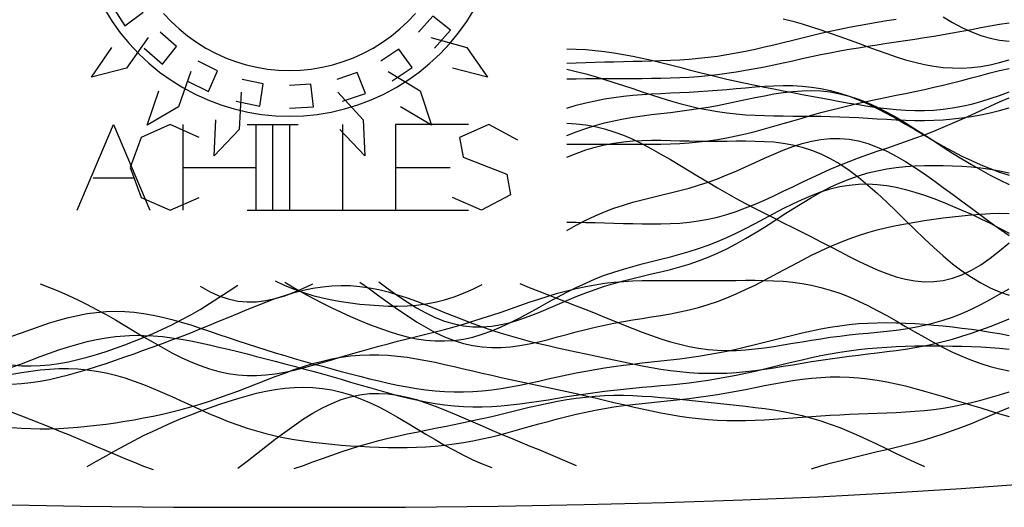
# Model space of a CAD drawing. Extents: x -15.9 to 15.9, y -4.2 to 4.2.
# Tile 7 of 13: x -2.1 to 5.7, y -4.2 to -0.3. Entities that reach past the tile are written whole.
import ezdxf

# ---------------------------------------------------------------- set-up
doc = ezdxf.new("R2010")
doc.units = 0

msp = doc.modelspace()

# ---------------------------------------------------------------- linework, layer by layer
at = {"layer": 'CNC'}
for points in [[(-1.41162, -0.215), (-1.30604, -0.37527), (-1.16182, -0.26757), (-1.25574, -0.125)], [(-1.46618, -0.2465), (-1.40768, -0.34058), (-1.34315, -0.43063), (-1.27286, -0.51627), (-1.19713, -0.59713), (-1.11627, -0.67286), (-1.03063, -0.74315), (-0.94058, -0.80768), (-0.8465, -0.86618), (-0.74879, -0.91841), (-0.64788, -0.96413), (-0.5442, -1.00315), (-0.43818, -1.03531), (-0.33029, -1.06047), (-0.22098, -1.07852), (-0.11073, -1.08938), (0, -1.093), (0.11073, -1.08938), (0.22098, -1.07852), (0.33029, -1.06047), (0.43818, -1.03531), (0.5442, -1.00315), (0.64788, -0.96413), (0.74879, -0.91841), (0.8465, -0.86618), (0.94058, -0.80768), (1.03063, -0.74315), (1.11627, -0.67286), (1.19713, -0.59713), (1.27286, -0.51627), (1.34315, -0.43063), (1.40768, -0.34058), (1.46618, -0.2465)], [(-0.99995, -0.27693), (-0.94045, -0.34045), (-0.87693, -0.39995), (-0.80965, -0.45516), (-0.73891, -0.50585), (-0.665, -0.55181), (-0.58824, -0.59284), (-0.50897, -0.62876), (-0.42751, -0.65942), (-0.34423, -0.68468), (-0.25947, -0.70444), (-0.1736, -0.71862), (-0.08699, -0.72715), (0, -0.73), (0.08699, -0.72715), (0.1736, -0.71862), (0.25947, -0.70444), (0.34423, -0.68468), (0.42751, -0.65942), (0.50897, -0.62876), (0.58824, -0.59284), (0.665, -0.55181), (0.73891, -0.50585), (0.80965, -0.45516), (0.87693, -0.39995), (0.94045, -0.34045), (0.99995, -0.27693)], [(1.15258, -0.55258), (1.28007, -0.40912), (1.13871, -0.29769), (1.0253, -0.4253)], [(5.19177, -0.30503), (5.26647, -0.35017), (5.34117, -0.3899), (5.41587, -0.42379), (5.49057, -0.45158), (5.56527, -0.47316), (5.63998, -0.48862), (5.71468, -0.49816)], [(2.2037, -0.67132), (2.2784, -0.66887), (2.3531, -0.66636), (2.4278, -0.66399), (2.50251, -0.66187), (2.57721, -0.66004), (2.65191, -0.65847), (2.72661, -0.65705), (2.80131, -0.6556), (2.87601, -0.65391), (2.95072, -0.65174), (3.02542, -0.64883), (3.10012, -0.64491), (3.17482, -0.63976), (3.24952, -0.63319), (3.32422, -0.62503), (3.39893, -0.61522), (3.47363, -0.60374), (3.54833, -0.59063), (3.62303, -0.57602), (3.69773, -0.5601), (3.77243, -0.54309), (3.84714, -0.52527), (3.92184, -0.50693), (3.99654, -0.48837), (4.07124, -0.46988), (4.14594, -0.45172), (4.22064, -0.43413), (4.29535, -0.41727), (4.37005, -0.40124), (4.44475, -0.38611), (4.51945, -0.37185), (4.59415, -0.35839), (4.66885, -0.34561), (4.74356, -0.33333), (4.81826, -0.32137)], [(2.2037, -0.79635), (2.2784, -0.79566), (2.3531, -0.79487), (2.4278, -0.79413), (2.50251, -0.79355), (2.57721, -0.79317), (2.65191, -0.79294), (2.72661, -0.79277), (2.80131, -0.79251), (2.87601, -0.79197), (2.95072, -0.79094), (3.02542, -0.78917), (3.10012, -0.78644), (3.17482, -0.78255), (3.24952, -0.77732), (3.32422, -0.77064), (3.39893, -0.76241), (3.47363, -0.75265), (3.54833, -0.7414), (3.62303, -0.72877), (3.69773, -0.71492), (3.77243, -0.70008), (3.84714, -0.68449), (3.92184, -0.6684), (3.99654, -0.6521), (4.07124, -0.63583), (4.14594, -0.61984), (4.22064, -0.60431), (4.29535, -0.58939), (4.37005, -0.57518), (4.44475, -0.56171), (4.51945, -0.54895), (4.59415, -0.53683), (4.66885, -0.52522), (4.74356, -0.51397), (4.81826, -0.50288), (4.89296, -0.49179), (4.96766, -0.48049), (5.04236, -0.46886), (5.11706, -0.45677), (5.19177, -0.44417), (5.26647, -0.43106), (5.34117, -0.41752), (5.41587, -0.4037), (5.49057, -0.3898), (5.56527, -0.37612), (5.63998, -0.36299), (5.71468, -0.35077)], [(3.92184, -0.31905), (3.99654, -0.33931), (4.07124, -0.36072), (4.14594, -0.38339), (4.22064, -0.40737), (4.29535, -0.43261), (4.37005, -0.45898), (4.44475, -0.48623), (4.51945, -0.51403), (4.59415, -0.54197), (4.66885, -0.56956), (4.74356, -0.59623), (4.81826, -0.62141), (4.89296, -0.64451), (4.96766, -0.66493), (5.04236, -0.68213), (5.11706, -0.69564), (5.19177, -0.70504), (5.26647, -0.71005), (5.34117, -0.71048), (5.41587, -0.70626), (5.49057, -0.69746), (5.56527, -0.68424), (5.63998, -0.66691), (5.71468, -0.64583)], [(-1.12265, -0.46872), (-1.29467, -0.71123), (-1.5732, -0.78416), (-1.40937, -0.54739)], [(-1.15258, -0.55258), (-1.00912, -0.68007), (-0.89769, -0.53871), (-1.0253, -0.4253)], [(1.12265, -0.46872), (1.40937, -0.54739), (1.5732, -0.78416), (1.29467, -0.71123)], [(0.815, -0.81162), (0.97527, -0.70604), (0.86757, -0.56182), (0.725, -0.65574)], [(2.2037, -0.55682), (2.2784, -0.55962), (2.3531, -0.56422), (2.4278, -0.57075), (2.50251, -0.57926), (2.57721, -0.58976), (2.65191, -0.60215), (2.72661, -0.61629), (2.80131, -0.63197), (2.87601, -0.64894), (2.95072, -0.66692), (3.02542, -0.68561), (3.10012, -0.70472), (3.17482, -0.72396), (3.24952, -0.74308), (3.32422, -0.76187), (3.39893, -0.78015), (3.47363, -0.79783), (3.54833, -0.81485), (3.62303, -0.8312), (3.69773, -0.84692), (3.77243, -0.8621), (3.84714, -0.87684), (3.92184, -0.89126), (3.99654, -0.90546), (4.07124, -0.91954), (4.14594, -0.93356), (4.22064, -0.94753), (4.29535, -0.96142), (4.37005, -0.97512), (4.44475, -0.98847), (4.51945, -1.00125), (4.59415, -1.01318), (4.66885, -1.02395), (4.74356, -1.03321), (4.81826, -1.04058), (4.89296, -1.04571), (4.96766, -1.04825), (5.04236, -1.0479), (5.11706, -1.04442), (5.19177, -1.03762), (5.26647, -1.02742), (5.34117, -1.0138), (5.41587, -0.99687), (5.49057, -0.97681), (5.56527, -0.95388), (5.63998, -0.92846), (5.71468, -0.90096)], [(-0.815, -0.81162), (-0.64343, -0.89763), (-0.57238, -0.73225), (-0.725, -0.65574)], [(-0.78358, -0.73735), (-0.88188, -1.01795), (-1.12941, -1.16502), (-1.0374, -0.89219)], [(0.42188, -0.97446), (0.60401, -0.91396), (0.53731, -0.74677), (0.37529, -0.80059)], [(0.78358, -0.73735), (1.0374, -0.89219), (1.12941, -1.16502), (0.88188, -1.01795)], [(2.2037, -1.31516), (2.2784, -1.315), (2.3531, -1.31466), (2.4278, -1.31438), (2.50251, -1.31428), (2.57721, -1.3144), (2.65191, -1.31471), (2.72661, -1.31506), (2.80131, -1.31526), (2.87601, -1.31504), (2.95072, -1.31411), (3.02542, -1.31215), (3.10012, -1.30886), (3.17482, -1.30396), (3.24952, -1.29721), (3.32422, -1.28845), (3.39893, -1.27759), (3.47363, -1.2646), (3.54833, -1.24957), (3.62303, -1.23266), (3.69773, -1.21408), (3.77243, -1.19413), (3.84714, -1.17314), (3.92184, -1.15148), (3.99654, -1.12951), (4.07124, -1.10758), (4.14594, -1.086), (4.22064, -1.06505), (4.29535, -1.04491), (4.37005, -1.0257), (4.44475, -1.00748), (4.51945, -0.99019), (4.59415, -0.97373), (4.66885, -0.95793), (4.74356, -0.94255), (4.81826, -0.92736), (4.89296, -0.91208), (4.96766, -0.89647), (5.04236, -0.88032), (5.11706, -0.86348), (5.19177, -0.84586), (5.26647, -0.82748), (5.34117, -0.80842), (5.41587, -0.7889), (5.49057, -0.76921), (5.56527, -0.74973), (5.63998, -0.73093), (5.71468, -0.71331)], [(2.2037, -0.71916), (2.2784, -0.73753), (2.3531, -0.75741), (2.4278, -0.7787), (2.50251, -0.80125), (2.57721, -0.82486), (2.65191, -0.84924), (2.72661, -0.87406), (2.80131, -0.89895), (2.87601, -0.92352), (2.95072, -0.94735), (3.02542, -0.97006), (3.10012, -0.99129), (3.17482, -1.01073), (3.24952, -1.02812), (3.32422, -1.0433), (3.39893, -1.05617), (3.47363, -1.06673), (3.54833, -1.07507), (3.62303, -1.08136), (3.69773, -1.08583), (3.77243, -1.08879), (3.84714, -1.09057), (3.92184, -1.09154), (3.99654, -1.09205), (4.07124, -1.09245), (4.14594, -1.09303), (4.22064, -1.09406), (4.29535, -1.09569), (4.37005, -1.09803), (4.44475, -1.10107), (4.51945, -1.10474), (4.59415, -1.10887), (4.66885, -1.11322), (4.74356, -1.11749), (4.81826, -1.12134), (4.89296, -1.12438), (4.96766, -1.12623), (5.04236, -1.12654), (5.11706, -1.12497), (5.19177, -1.12123), (5.26647, -1.11513), (5.34117, -1.10652), (5.41587, -1.09535), (5.49057, -1.08167), (5.56527, -1.06561), (5.63998, -1.04735), (5.71468, -1.02717)], [(-0.42188, -0.97446), (-0.23389, -1.01313), (-0.20806, -0.83499), (-0.37529, -0.80059)], [(0, -1.03), (0.19159, -1.0187), (0.17043, -0.83995), (0, -0.85)], [(2.2037, -1.02861), (2.2784, -1.00674), (2.3531, -0.98729), (2.4278, -0.97039), (2.50251, -0.95605), (2.57721, -0.94419), (2.65191, -0.93459), (2.72661, -0.92699), (2.80131, -0.92102), (2.87601, -0.91628), (2.95072, -0.91236), (3.02542, -0.90883), (3.10012, -0.90533), (3.17482, -0.90153), (3.24952, -0.89719), (3.32422, -0.89219), (3.39893, -0.8865), (3.47363, -0.88023), (3.54833, -0.87359), (3.62303, -0.86693), (3.69773, -0.86068), (3.77243, -0.85533), (3.84714, -0.85146), (3.92184, -0.84964), (3.99654, -0.85045), (4.07124, -0.85442), (4.14594, -0.86202), (4.22064, -0.87362), (4.29535, -0.88949), (4.37005, -0.90974), (4.44475, -0.93436), (4.51945, -0.96318), (4.59415, -0.99591), (4.66885, -1.03211), (4.74356, -1.07125), (4.81826, -1.11271), (4.89296, -1.15578), (4.96766, -1.19977), (5.04236, -1.24395), (5.11706, -1.28763), (5.19177, -1.33017), (5.26647, -1.37101), (5.34117, -1.40968), (5.41587, -1.44583), (5.49057, -1.47919), (5.56527, -1.50961), (5.63998, -1.53705), (5.71468, -1.56155)], [(-0.38348, -0.90181), (-0.40041, -1.19865), (-0.59766, -1.4084), (-0.58462, -1.12077)], [(0.38348, -0.90181), (0.58462, -1.12077), (0.59766, -1.4084), (0.40041, -1.19865)], [(2.2037, -1.24625), (2.2784, -1.21718), (2.3531, -1.1909), (2.4278, -1.16754), (2.50251, -1.14713), (2.57721, -1.12954), (2.65191, -1.11453), (2.72661, -1.10172), (2.80131, -1.09068), (2.87601, -1.0809), (2.95072, -1.07184), (3.02542, -1.06297), (3.10012, -1.0538), (3.17482, -1.04392), (3.24952, -1.03303), (3.32422, -1.02092), (3.39893, -1.00756), (3.47363, -0.99305), (3.54833, -0.97764), (3.62303, -0.96174), (3.69773, -0.94587), (3.77243, -0.93064), (3.84714, -0.91676), (3.92184, -0.90496), (3.99654, -0.89597), (4.07124, -0.8905), (4.14594, -0.88917), (4.22064, -0.89251), (4.29535, -0.90091), (4.37005, -0.91461), (4.44475, -0.93371), (4.51945, -0.95812), (4.59415, -0.98759), (4.66885, -1.02173), (4.74356, -1.06), (4.81826, -1.10179), (4.89296, -1.14638), (4.96766, -1.19302), (5.04236, -1.24097), (5.11706, -1.28947), (5.19177, -1.33787), (5.26647, -1.38556), (5.34117, -1.43203), (5.41587, -1.47689), (5.49057, -1.51987), (5.56527, -1.56081), (5.63998, -1.59963), (5.71468, -1.63635)], [(2.2037, -1.93434), (2.2784, -1.93603), (2.3531, -1.93737), (2.4278, -1.93871), (2.50251, -1.94029), (2.57721, -1.94217), (2.65191, -1.94426), (2.72661, -1.94634), (2.80131, -1.94808), (2.87601, -1.94905), (2.95072, -1.94874), (3.02542, -1.94665), (3.10012, -1.94227), (3.17482, -1.93514), (3.24952, -1.92488), (3.32422, -1.91122), (3.39893, -1.894), (3.47363, -1.87322), (3.54833, -1.84899), (3.62303, -1.82159), (3.69773, -1.7914), (3.77243, -1.7589), (3.84714, -1.72466), (3.92184, -1.68927), (3.99654, -1.65334), (4.07124, -1.61746), (4.14594, -1.58213), (4.22064, -1.5478), (4.29535, -1.51477), (4.37005, -1.48326), (4.44475, -1.4533), (4.51945, -1.42483), (4.59415, -1.39765), (4.66885, -1.37144), (4.74356, -1.34583), (4.81826, -1.32038), (4.89296, -1.29463), (4.96766, -1.26818), (5.04236, -1.24066), (5.11706, -1.21179), (5.19177, -1.18144), (5.26647, -1.14962), (5.34117, -1.11648), (5.41587, -1.08236), (5.49057, -1.04776), (5.56527, -1.01332), (5.63998, -0.97982), (5.71468, -0.94812)], [(-1.6864, -1.84), (-1.3974, -1.16), (-1.1084, -1.84)], [(-0.7157, -1.262), (-0.9469, -1.16), (-1.1781, -1.262), (-1.2648, -1.5), (-1.1781, -1.738), (-0.9469, -1.84), (-0.7157, -1.738)], [(-0.8432, -1.84), (-0.8432, -1.16)], [(-0.3349, -1.16), (0.0697, -1.16)], [(-0.2652, -1.84), (-0.2652, -1.16)], [(-0.1326, -1.84), (-0.1326, -1.16)], [(0, -1.16), (0, -1.84), (0.578, -1.84)], [(0.4216, -1.16), (0.4216, -1.84), (0.9996, -1.84)], [(1.4212, -1.16), (0.8432, -1.16), (0.8432, -1.84), (1.4212, -1.84)], [(1.8139, -1.2824), (1.5827, -1.16), (1.3515, -1.262), (1.3804, -1.4184), (1.7272, -1.5544), (1.7561, -1.7176), (1.5249, -1.84), (1.2937, -1.738)], [(2.2037, -1.14897), (2.2784, -1.15306), (2.3531, -1.16158), (2.4278, -1.17488), (2.50251, -1.19309), (2.57721, -1.2162), (2.65191, -1.24403), (2.72661, -1.2762), (2.80131, -1.31225), (2.87601, -1.35157), (2.95072, -1.39349), (3.02542, -1.4373), (3.10012, -1.48229), (3.17482, -1.5278), (3.24952, -1.57324), (3.32422, -1.61811), (3.39893, -1.66204), (3.47363, -1.70481), (3.54833, -1.7463), (3.62303, -1.78655), (3.69773, -1.8257), (3.77243, -1.86397), (3.84714, -1.90166), (3.92184, -1.93906), (3.99654, -1.97647), (4.07124, -2.01413), (4.14594, -2.05218), (4.22064, -2.09066), (4.29535, -2.12945), (4.37005, -2.1683), (4.44475, -2.20676), (4.51945, -2.24426), (4.59415, -2.28006), (4.66885, -2.31334), (4.74356, -2.34315), (4.81826, -2.36853), (4.89296, -2.38852), (4.96766, -2.40219), (5.04236, -2.40872), (5.11706, -2.40742), (5.19177, -2.39778), (5.26647, -2.37949), (5.34117, -2.35246), (5.41587, -2.31686), (5.49057, -2.27308), (5.56527, -2.22174), (5.63998, -2.16366), (5.71468, -2.09983)], [(2.2037, -2.00116), (2.2784, -1.95838), (2.3531, -1.91908), (2.4278, -1.88352), (2.50251, -1.85175), (2.57721, -1.82362), (2.65191, -1.7988), (2.72661, -1.77677), (2.80131, -1.75691), (2.87601, -1.73847), (2.95072, -1.72068), (3.02542, -1.70275), (3.10012, -1.68396), (3.17482, -1.66365), (3.24952, -1.64135), (3.32422, -1.61671), (3.39893, -1.58962), (3.47363, -1.56015), (3.54833, -1.5286), (3.62303, -1.49547), (3.69773, -1.46146), (3.77243, -1.42738), (3.84714, -1.39421), (3.92184, -1.36296), (3.99654, -1.33467), (4.07124, -1.31036), (4.14594, -1.29095), (4.22064, -1.27727), (4.29535, -1.26995), (4.37005, -1.26947), (4.44475, -1.27609), (4.51945, -1.28985), (4.59415, -1.31058), (4.66885, -1.33794), (4.74356, -1.37139), (4.81826, -1.41027), (4.89296, -1.45382), (4.96766, -1.50122), (5.04236, -1.55166), (5.11706, -1.60431), (5.19177, -1.65846), (5.26647, -1.71348), (5.34117, -1.76883), (5.41587, -1.82415), (5.49057, -1.8792), (5.56527, -1.93386), (5.63998, -1.98814), (5.71468, -2.04214)], [(2.2037, -1.41895), (2.2784, -1.38822), (2.3531, -1.36153), (2.4278, -1.33907), (2.50251, -1.32089), (2.57721, -1.30687), (2.65191, -1.29671), (2.72661, -1.29), (2.80131, -1.28619), (2.87601, -1.28469), (2.95072, -1.28484), (3.02542, -1.28602), (3.10012, -1.28765), (3.17482, -1.28923), (3.24952, -1.29042), (3.32422, -1.291), (3.39893, -1.29095), (3.47363, -1.29043), (3.54833, -1.28979), (3.62303, -1.28953), (3.69773, -1.29032), (3.77243, -1.29291), (3.84714, -1.29815), (3.92184, -1.3069), (3.99654, -1.32), (4.07124, -1.33823), (4.14594, -1.36222), (4.22064, -1.39247), (4.29535, -1.42926), (4.37005, -1.47267), (4.44475, -1.52254), (4.51945, -1.57847), (4.59415, -1.63985), (4.66885, -1.70586), (4.74356, -1.77549), (4.81826, -1.84763), (4.89296, -1.92105), (4.96766, -1.99451), (5.04236, -2.06675), (5.11706, -2.13661), (5.19177, -2.20298), (5.26647, -2.26494), (5.34117, -2.32172), (5.41587, -2.37273), (5.49057, -2.41759), (5.56527, -2.4561), (5.63998, -2.48825), (5.71468, -2.5142)], [(0.70967, -2.40839), (0.78437, -2.46439), (0.85907, -2.51803), (0.93377, -2.56846), (1.00847, -2.61478), (1.08317, -2.65615), (1.15788, -2.6918), (1.23258, -2.72108), (1.30728, -2.74349), (1.38198, -2.75872), (1.45668, -2.76668), (1.53138, -2.76745), (1.60609, -2.76138), (1.68079, -2.74897), (1.75549, -2.73094), (1.83019, -2.70813), (1.90489, -2.6815), (1.97959, -2.65206), (2.0543, -2.62086), (2.129, -2.58888), (2.2037, -2.55703), (2.2784, -2.52611), (2.3531, -2.49673), (2.4278, -2.46934), (2.50251, -2.44416), (2.57721, -2.42122), (2.65191, -2.40036), (2.72661, -2.3812), (2.80131, -2.36323), (2.87601, -2.34583), (2.95072, -2.32827), (3.02542, -2.30982), (3.10012, -2.28976), (3.17482, -2.26742), (3.24952, -2.24225), (3.32422, -2.21382), (3.39893, -2.1819), (3.47363, -2.14641), (3.54833, -2.10749), (3.62303, -2.06544), (3.69773, -2.02075), (3.77243, -1.97405), (3.84714, -1.92609), (3.92184, -1.87768), (3.99654, -1.82969), (4.07124, -1.78297), (4.14594, -1.7383), (4.22064, -1.69642), (4.29535, -1.6579), (4.37005, -1.6232), (4.44475, -1.59261), (4.51945, -1.56626), (4.59415, -1.54414), (4.66885, -1.52608), (4.74356, -1.5118), (4.81826, -1.50095), (4.89296, -1.49312), (4.96766, -1.48789), (5.04236, -1.48487), (5.11706, -1.48374), (5.19177, -1.48427), (5.26647, -1.48635), (5.34117, -1.49002), (5.41587, -1.49545), (5.49057, -1.50295), (5.56527, -1.51297), (5.63998, -1.52602), (5.71468, -1.54273)], [(-0.8432, -1.5), (-0.2652, -1.5)], [(0.8432, -1.5), (1.2767, -1.5)], [(-1.55924, -1.5816), (-1.23556, -1.5816)], [(-0.03735, -2.41222), (0.03735, -2.45702), (0.11205, -2.49943), (0.18675, -2.53972), (0.26146, -2.57815), (0.33616, -2.61495), (0.41086, -2.65026), (0.48556, -2.6841), (0.56026, -2.71641), (0.63496, -2.747), (0.70967, -2.77557), (0.78437, -2.80169), (0.85907, -2.82491), (0.93377, -2.84467), (1.00847, -2.86043), (1.08317, -2.87167), (1.15788, -2.8779), (1.23258, -2.87874), (1.30728, -2.87395), (1.38198, -2.8634), (1.45668, -2.84715), (1.53138, -2.82543), (1.60609, -2.79865), (1.68079, -2.76736), (1.75549, -2.73227), (1.83019, -2.69419), (1.90489, -2.65403), (1.97959, -2.6127), (2.0543, -2.57113), (2.129, -2.53018), (2.2037, -2.49064), (2.2784, -2.45316), (2.3531, -2.41822), (2.4278, -2.38614), (2.50251, -2.35704), (2.57721, -2.33083), (2.65191, -2.30727), (2.72661, -2.28593), (2.80131, -2.26625), (2.87601, -2.24758), (2.95072, -2.22919), (3.02542, -2.21037), (3.10012, -2.19042), (3.17482, -2.16871), (3.24952, -2.14474), (3.32422, -2.11814), (3.39893, -2.08873), (3.47363, -2.05652), (3.54833, -2.02168), (3.62303, -1.98461), (3.69773, -1.94584), (3.77243, -1.90606), (3.84714, -1.86609), (3.92184, -1.82678), (3.99654, -1.78906), (4.07124, -1.75381), (4.14594, -1.72187), (4.22064, -1.69398), (4.29535, -1.67077), (4.37005, -1.65271), (4.44475, -1.64009), (4.51945, -1.63307), (4.59415, -1.63159), (4.66885, -1.63547), (4.74356, -1.64439), (4.81826, -1.65791), (4.89296, -1.67554), (4.96766, -1.69673), (5.04236, -1.72094), (5.11706, -1.74769), (5.19177, -1.77652), (5.26647, -1.80711), (5.34117, -1.8392), (5.41587, -1.8727), (5.49057, -1.9076), (5.56527, -1.94401), (5.63998, -1.98213), (5.71468, -2.02223)], [(-0.3349, -1.84), (0.0697, -1.84)], [(0.56026, -2.4104), (0.63496, -2.46466), (0.70967, -2.51926), (0.78437, -2.57348), (0.85907, -2.62653), (0.93377, -2.67756), (1.00847, -2.72573), (1.08317, -2.77021), (1.15788, -2.81025), (1.23258, -2.8452), (1.30728, -2.87453), (1.38198, -2.89789), (1.45668, -2.91509), (1.53138, -2.92613), (1.60609, -2.9312), (1.68079, -2.93067), (1.75549, -2.92506), (1.83019, -2.91504), (1.90489, -2.90135), (1.97959, -2.88482), (2.0543, -2.86629), (2.129, -2.84658), (2.2037, -2.82645), (2.2784, -2.80656), (2.3531, -2.78746), (2.4278, -2.76953), (2.50251, -2.75299), (2.57721, -2.7379), (2.65191, -2.72414), (2.72661, -2.71146), (2.80131, -2.69946), (2.87601, -2.68765), (2.95072, -2.67547), (3.02542, -2.66235), (3.10012, -2.64769), (3.17482, -2.63097), (3.24952, -2.61175), (3.32422, -2.58969), (3.39893, -2.56457), (3.47363, -2.53634), (3.54833, -2.5051), (3.62303, -2.47109), (3.69773, -2.43467), (3.77243, -2.39636), (3.84714, -2.35672), (3.92184, -2.3164), (3.99654, -2.27608), (4.07124, -2.23641), (4.14594, -2.198), (4.22064, -2.1614), (4.29535, -2.12705), (4.37005, -2.09529), (4.44475, -2.0663), (4.51945, -2.04018), (4.59415, -2.01686), (4.66885, -1.99619), (4.74356, -1.97794), (4.81826, -1.96178), (4.89296, -1.94739), (4.96766, -1.93445), (5.04236, -1.92264), (5.11706, -1.91175), (5.19177, -1.90164), (5.26647, -1.89228), (5.34117, -1.88378), (5.41587, -1.87637), (5.49057, -1.8704), (5.56527, -1.86634), (5.63998, -1.86476), (5.71468, -1.86627)], [(-1.97959, -2.42543), (-1.90489, -2.4535), (-1.83019, -2.48375), (-1.75549, -2.51626), (-1.68079, -2.55108), (-1.60609, -2.58817), (-1.53138, -2.62741), (-1.45668, -2.66857), (-1.38198, -2.71134), (-1.30728, -2.75528), (-1.23258, -2.79987), (-1.15788, -2.84451), (-1.08317, -2.88852), (-1.00847, -2.93119), (-0.93377, -2.97179), (-0.85907, -3.00961), (-0.78437, -3.04398), (-0.70967, -3.0743), (-0.63496, -3.10008), (-0.56026, -3.12093), (-0.48556, -3.1366), (-0.41086, -3.147), (-0.33616, -3.15216), (-0.26146, -3.15228), (-0.18675, -3.14768), (-0.11205, -3.13878), (-0.03735, -3.12612), (0.03735, -3.11029), (0.11205, -3.09192), (0.18675, -3.07166), (0.26146, -3.05011), (0.33616, -3.02785), (0.41086, -3.00538), (0.48556, -2.98309), (0.56026, -2.96128), (0.63496, -2.94015), (0.70967, -2.91977), (0.78437, -2.90012), (0.85907, -2.88107), (0.93377, -2.86243), (1.00847, -2.84396), (1.08317, -2.82537), (1.15788, -2.8064), (1.23258, -2.78678), (1.30728, -2.76631), (1.38198, -2.74482), (1.45668, -2.72226), (1.53138, -2.69863), (1.60609, -2.67405), (1.68079, -2.6487), (1.75549, -2.62288), (1.83019, -2.59693), (1.90489, -2.57123), (1.97959, -2.54621), (2.0543, -2.5223), (2.129, -2.49989), (2.2037, -2.47934), (2.2784, -2.46096), (2.3531, -2.44495), (2.4278, -2.43144), (2.50251, -2.42045), (2.57721, -2.41191), (2.65191, -2.40564), (2.72661, -2.40139), (2.80131, -2.39885), (2.87601, -2.39765), (2.95072, -2.39742), (3.02542, -2.39777), (3.10012, -2.39837), (3.17482, -2.39892), (3.24952, -2.39922), (3.32422, -2.39914), (3.39893, -2.39866), (3.47363, -2.39789), (3.54833, -2.39703), (3.62303, -2.39638), (3.69773, -2.39633), (3.77243, -2.39733), (3.84714, -2.3999), (3.92184, -2.40453), (3.99654, -2.41174), (4.07124, -2.42198), (4.14594, -2.43563), (4.22064, -2.453), (4.29535, -2.47426), (4.37005, -2.49946), (4.44475, -2.52851), (4.51945, -2.56118), (4.59415, -2.59712), (4.66885, -2.63584), (4.74356, -2.67676), (4.81826, -2.71923), (4.89296, -2.76252), (4.96766, -2.8059), (5.04236, -2.84864), (5.11706, -2.89004), (5.19177, -2.92947), (5.26647, -2.96636), (5.34117, -3.00027), (5.41587, -3.03085), (5.49057, -3.05787), (5.56527, -3.0812), (5.63998, -3.10085), (5.71468, -3.11689)], [(-0.70967, -2.44371), (-0.63496, -2.48607), (-0.56026, -2.52005), (-0.48556, -2.54523), (-0.41086, -2.56146), (-0.33616, -2.56882), (-0.26146, -2.56766), (-0.18675, -2.55851), (-0.11205, -2.54214), (-0.03735, -2.51944), (0.03735, -2.49143), (0.11205, -2.45918), (0.18675, -2.4238)], [(-0.11205, -2.40118), (-0.03735, -2.43714), (0.03735, -2.468), (0.11205, -2.49431), (0.18675, -2.51663), (0.26146, -2.53551), (0.33616, -2.55146), (0.41086, -2.56491), (0.48556, -2.57619), (0.56026, -2.58547), (0.63496, -2.5928), (0.70967, -2.5981), (0.78437, -2.60116), (0.85907, -2.60165), (0.93377, -2.59918), (1.00847, -2.59332), (1.08317, -2.58363), (1.15788, -2.56971), (1.23258, -2.55124), (1.30728, -2.52802), (1.38198, -2.49996), (1.45668, -2.46715), (1.53138, -2.42985)], [(1.83019, -2.42288), (1.90489, -2.45319), (1.97959, -2.48281), (2.0543, -2.51199), (2.129, -2.54098), (2.2037, -2.57002), (2.2784, -2.5993), (2.3531, -2.62892), (2.4278, -2.65891), (2.50251, -2.68919), (2.57721, -2.7196), (2.65191, -2.74986), (2.72661, -2.77961), (2.80131, -2.80842), (2.87601, -2.83583), (2.95072, -2.86134), (3.02542, -2.88448), (3.10012, -2.90479), (3.17482, -2.92189), (3.24952, -2.93551), (3.32422, -2.94544), (3.39893, -2.95164), (3.47363, -2.95416), (3.54833, -2.95319), (3.62303, -2.94905), (3.69773, -2.94215), (3.77243, -2.93297), (3.84714, -2.92206), (3.92184, -2.90999), (3.99654, -2.89731), (4.07124, -2.88453), (4.14594, -2.87211), (4.22064, -2.8604), (4.29535, -2.84961), (4.37005, -2.83985), (4.44475, -2.83109), (4.51945, -2.82314), (4.59415, -2.81569), (4.66885, -2.80834), (4.74356, -2.80057), (4.81826, -2.79182), (4.89296, -2.78152), (4.96766, -2.76906), (5.04236, -2.75393), (5.11706, -2.73567), (5.19177, -2.71391), (5.26647, -2.68843), (5.34117, -2.65917), (5.41587, -2.6262), (5.49057, -2.58977), (5.56527, -2.55026), (5.63998, -2.5082), (5.71468, -2.46424)], [(-2.2037, -3.06871), (-2.129, -3.07534), (-2.0543, -3.07721), (-1.97959, -3.07457), (-1.90489, -3.06776), (-1.83019, -3.05719), (-1.75549, -3.04326), (-1.68079, -3.0264), (-1.60609, -3.00701), (-1.53138, -2.98541), (-1.45668, -2.96188), (-1.38198, -2.93662), (-1.30728, -2.90972), (-1.23258, -2.88122), (-1.15788, -2.85104), (-1.08317, -2.81909), (-1.00847, -2.78522), (-0.93377, -2.74925), (-0.85907, -2.71103), (-0.78437, -2.67045), (-0.70967, -2.62747), (-0.63496, -2.58214), (-0.56026, -2.53459), (-0.48556, -2.48512), (-0.41086, -2.43412)], [(-2.2037, -3.22083), (-2.129, -3.21672), (-2.0543, -3.20903), (-1.97959, -3.198), (-1.90489, -3.18396), (-1.83019, -3.16725), (-1.75549, -3.14827), (-1.68079, -3.12738), (-1.60609, -3.10497), (-1.53138, -3.08134), (-1.45668, -3.0568), (-1.38198, -3.03155), (-1.30728, -3.00577), (-1.23258, -2.97956), (-1.15788, -2.95294), (-1.08317, -2.92593), (-1.00847, -2.89847), (-0.93377, -2.87052), (-0.85907, -2.842), (-0.78437, -2.81287), (-0.70967, -2.78314), (-0.63496, -2.75283), (-0.56026, -2.72204), (-0.48556, -2.69097), (-0.41086, -2.65985), (-0.33616, -2.62901), (-0.26146, -2.59885), (-0.18675, -2.56981), (-0.11205, -2.54241), (-0.03735, -2.51714), (0.03735, -2.49455), (0.11205, -2.47512), (0.18675, -2.45932), (0.26146, -2.44755), (0.33616, -2.44009), (0.41086, -2.43717), (0.48556, -2.43886), (0.56026, -2.44515), (0.63496, -2.45588), (0.70967, -2.47078), (0.78437, -2.48947), (0.85907, -2.5115), (0.93377, -2.53633), (1.00847, -2.56337), (1.08317, -2.592), (1.15788, -2.62163), (1.23258, -2.65166), (1.30728, -2.68157), (1.38198, -2.71088), (1.45668, -2.73921), (1.53138, -2.76627), (1.60609, -2.79187), (1.68079, -2.81592), (1.75549, -2.83841), (1.83019, -2.85943), (1.90489, -2.87913), (1.97959, -2.8977), (2.0543, -2.91537), (2.129, -2.93238), (2.2037, -2.94893), (2.2784, -2.96523), (2.3531, -2.9814), (2.4278, -2.99754), (2.50251, -3.01363), (2.57721, -3.02963), (2.65191, -3.04541), (2.72661, -3.06076), (2.80131, -3.07543), (2.87601, -3.08916), (2.95072, -3.10163), (3.02542, -3.11254), (3.10012, -3.12162), (3.17482, -3.12862), (3.24952, -3.13334), (3.32422, -3.13568), (3.39893, -3.13559), (3.47363, -3.13311), (3.54833, -3.12836), (3.62303, -3.12154), (3.69773, -3.11292), (3.77243, -3.10282), (3.84714, -3.0916), (3.92184, -3.07962), (3.99654, -3.06725), (4.07124, -3.05483), (4.14594, -3.04265), (4.22064, -3.03094), (4.29535, -3.01984), (4.37005, -3.00941), (4.44475, -2.99964), (4.51945, -2.99041), (4.59415, -2.98151), (4.66885, -2.97268), (4.74356, -2.96359), (4.81826, -2.95388), (4.89296, -2.94318), (4.96766, -2.93113), (5.04236, -2.9174), (5.11706, -2.90172), (5.19177, -2.8839), (5.26647, -2.86383), (5.34117, -2.84152), (5.41587, -2.81707), (5.49057, -2.7907), (5.56527, -2.76272), (5.63998, -2.73355), (5.71468, -2.70367)], [(-2.2037, -2.8418), (-2.129, -2.81388), (-2.0543, -2.78648), (-1.97959, -2.76012), (-1.90489, -2.7353), (-1.83019, -2.71255), (-1.75549, -2.69237), (-1.68079, -2.67519), (-1.60609, -2.66141), (-1.53138, -2.65133), (-1.45668, -2.64517), (-1.38198, -2.64302), (-1.30728, -2.6449), (-1.23258, -2.65071), (-1.15788, -2.66025), (-1.08317, -2.67324), (-1.00847, -2.68932), (-0.93377, -2.70807), (-0.85907, -2.72905), (-0.78437, -2.75178), (-0.70967, -2.77582), (-0.63496, -2.8007), (-0.56026, -2.82605), (-0.48556, -2.85149), (-0.41086, -2.87676), (-0.33616, -2.90163), (-0.26146, -2.92595), (-0.18675, -2.94964), (-0.11205, -2.97268), (-0.03735, -2.9951), (0.03735, -3.01695), (0.11205, -3.03831), (0.18675, -3.05928), (0.26146, -3.07991), (0.33616, -3.10026), (0.41086, -3.12033), (0.48556, -3.1401), (0.56026, -3.15946), (0.63496, -3.17827), (0.70967, -3.19634), (0.78437, -3.21344), (0.85907, -3.22929), (0.93377, -3.2436), (1.00847, -3.25608), (1.08317, -3.26644), (1.15788, -3.27442), (1.23258, -3.27983), (1.30728, -3.28252), (1.38198, -3.28239), (1.45668, -3.27947), (1.53138, -3.27382), (1.60609, -3.26563), (1.68079, -3.25513), (1.75549, -3.24263), (1.83019, -3.22849), (1.90489, -3.21313), (1.97959, -3.19697), (2.0543, -3.18043), (2.129, -3.16391), (2.2037, -3.14777), (2.2784, -3.13234), (2.3531, -3.11784), (2.4278, -3.10443), (2.50251, -3.09219), (2.57721, -3.0811), (2.65191, -3.07106), (2.72661, -3.06191), (2.80131, -3.05341), (2.87601, -3.04527), (2.95072, -3.03719), (3.02542, -3.02884), (3.10012, -3.01992), (3.17482, -3.01014), (3.24952, -2.99928), (3.32422, -2.98716), (3.39893, -2.97368), (3.47363, -2.95884), (3.54833, -2.9427), (3.62303, -2.92542), (3.69773, -2.9072), (3.77243, -2.88835), (3.84714, -2.86919), (3.92184, -2.85011), (3.99654, -2.83147), (4.07124, -2.81366), (4.14594, -2.79704), (4.22064, -2.78193), (4.29535, -2.7686), (4.37005, -2.75726), (4.44475, -2.74803), (4.51945, -2.74098), (4.59415, -2.73612), (4.66885, -2.73336), (4.74356, -2.73259), (4.81826, -2.73365), (4.89296, -2.73633), (4.96766, -2.74043), (5.04236, -2.74577), (5.11706, -2.75215), (5.19177, -2.75945), (5.26647, -2.76754), (5.34117, -2.7764), (5.41587, -2.78602), (5.49057, -2.79646), (5.56527, -2.80783), (5.63998, -2.82028), (5.71468, -2.83398)], [(-2.2037, -3.08764), (-2.129, -3.05953), (-2.0543, -3.03118), (-1.97959, -3.00306), (-1.90489, -2.97568), (-1.83019, -2.94955), (-1.75549, -2.92515), (-1.68079, -2.90296), (-1.60609, -2.88338), (-1.53138, -2.86675), (-1.45668, -2.85334), (-1.38198, -2.84332), (-1.30728, -2.83678), (-1.23258, -2.8337), (-1.15788, -2.834), (-1.08317, -2.83749), (-1.00847, -2.84394), (-0.93377, -2.85305), (-0.85907, -2.86449), (-0.78437, -2.8779), (-0.70967, -2.89294), (-0.63496, -2.90927), (-0.56026, -2.92659), (-0.48556, -2.94462), (-0.41086, -2.96315), (-0.33616, -2.98201), (-0.26146, -3.0011), (-0.18675, -3.02035), (-0.11205, -3.03977), (-0.03735, -3.05936), (0.03735, -3.07917), (0.11205, -3.09926), (0.18675, -3.11968), (0.26146, -3.14046), (0.33616, -3.16161), (0.41086, -3.18309), (0.48556, -3.20481), (0.56026, -3.22664), (0.63496, -3.2484), (0.70967, -3.26983), (0.78437, -3.29067), (0.85907, -3.31061), (0.93377, -3.32932), (1.00847, -3.34648), (1.08317, -3.36176), (1.15788, -3.37488), (1.23258, -3.38559), (1.30728, -3.39372), (1.38198, -3.39916), (1.45668, -3.40185), (1.53138, -3.40185), (1.60609, -3.39928), (1.68079, -3.39433), (1.75549, -3.38728), (1.83019, -3.37845), (1.90489, -3.36819), (1.97959, -3.35689), (2.0543, -3.34494), (2.129, -3.33271), (2.2037, -3.32055), (2.2784, -3.30875), (2.3531, -3.29755), (2.4278, -3.28711), (2.50251, -3.27752), (2.57721, -3.26878), (2.65191, -3.26083), (2.72661, -3.25354), (2.80131, -3.2467), (2.87601, -3.24008), (2.95072, -3.23342), (3.02542, -3.22642), (3.10012, -3.21881), (3.17482, -3.21035), (3.24952, -3.20083), (3.32422, -3.19009), (3.39893, -3.17804), (3.47363, -3.16464), (3.54833, -3.14996), (3.62303, -3.13411), (3.69773, -3.11726), (3.77243, -3.09967), (3.84714, -3.08161), (3.92184, -3.06339), (3.99654, -3.04534), (4.07124, -3.02778), (4.14594, -3.01102), (4.22064, -2.99531), (4.29535, -2.98089), (4.37005, -2.96793), (4.44475, -2.95653), (4.51945, -2.94676), (4.59415, -2.93859), (4.66885, -2.93198), (4.74356, -2.92682), (4.81826, -2.92296), (4.89296, -2.92026), (4.96766, -2.91856), (5.04236, -2.91772), (5.11706, -2.9176), (5.19177, -2.91812), (5.26647, -2.91924), (5.34117, -2.92096), (5.41587, -2.92336), (5.49057, -2.92653), (5.56527, -2.93066), (5.63998, -2.93593), (5.71468, -2.94257)], [(-2.2037, -3.5654), (-2.129, -3.57153), (-2.0543, -3.57527), (-1.97959, -3.57674), (-1.90489, -3.5761), (-1.83019, -3.57353), (-1.75549, -3.56924), (-1.68079, -3.56341), (-1.60609, -3.55623), (-1.53138, -3.54784), (-1.45668, -3.53836), (-1.38198, -3.52786), (-1.30728, -3.51636), (-1.23258, -3.50384), (-1.15788, -3.49024), (-1.08317, -3.47548), (-1.00847, -3.45944), (-0.93377, -3.44202), (-0.85907, -3.42311), (-0.78437, -3.40263), (-0.70967, -3.38054), (-0.63496, -3.35686), (-0.56026, -3.33166), (-0.48556, -3.30508), (-0.41086, -3.27733), (-0.33616, -3.2487), (-0.26146, -3.21955), (-0.18675, -3.19028), (-0.11205, -3.16135), (-0.03735, -3.13324), (0.03735, -3.10644), (0.11205, -3.08145), (0.18675, -3.05871), (0.26146, -3.03865), (0.33616, -3.02161), (0.41086, -3.00786), (0.48556, -2.9976), (0.56026, -2.99092), (0.63496, -2.98781), (0.70967, -2.98817), (0.78437, -2.99182), (0.85907, -2.99849), (0.93377, -3.00787), (1.00847, -3.01956), (1.08317, -3.03319), (1.15788, -3.04833), (1.23258, -3.06458), (1.30728, -3.08157), (1.38198, -3.09898), (1.45668, -3.11651), (1.53138, -3.13396), (1.60609, -3.15116), (1.68079, -3.16805), (1.75549, -3.18459), (1.83019, -3.20081), (1.90489, -3.2168), (1.97959, -3.23266), (2.0543, -3.2485), (2.129, -3.26446), (2.2037, -3.28064), (2.2784, -3.29713), (2.3531, -3.31395), (2.4278, -3.33112), (2.50251, -3.34856), (2.57721, -3.36617), (2.65191, -3.38378), (2.72661, -3.40117), (2.80131, -3.41812), (2.87601, -3.43434), (2.95072, -3.44956), (3.02542, -3.46352), (3.10012, -3.47595), (3.17482, -3.48666), (3.24952, -3.49547), (3.32422, -3.50228), (3.39893, -3.50706), (3.47363, -3.50984), (3.54833, -3.51072), (3.62303, -3.50988), (3.69773, -3.50752), (3.77243, -3.50391), (3.84714, -3.49936), (3.92184, -3.49417), (3.99654, -3.48864), (4.07124, -3.48306), (4.14594, -3.47767), (4.22064, -3.47265), (4.29535, -3.46815), (4.37005, -3.4642), (4.44475, -3.46081), (4.51945, -3.45786), (4.59415, -3.45521), (4.66885, -3.45261), (4.74356, -3.44981), (4.81826, -3.44649), (4.89296, -3.44233), (4.96766, -3.43701), (5.04236, -3.43024), (5.11706, -3.42175), (5.19177, -3.41135), (5.26647, -3.3989), (5.34117, -3.38434), (5.41587, -3.3677), (5.49057, -3.34909), (5.56527, -3.3287), (5.63998, -3.3068), (5.71468, -3.28371)], [(-2.2037, -3.14282), (-2.129, -3.12935), (-2.0543, -3.11772), (-1.97959, -3.10831), (-1.90489, -3.10149), (-1.83019, -3.09763), (-1.75549, -3.09705), (-1.68079, -3.10002), (-1.60609, -3.10673), (-1.53138, -3.1173), (-1.45668, -3.13174), (-1.38198, -3.14994), (-1.30728, -3.17173), (-1.23258, -3.19678), (-1.15788, -3.22472), (-1.08317, -3.25508), (-1.00847, -3.28731), (-0.93377, -3.32085), (-0.85907, -3.3551), (-0.78437, -3.38947), (-0.70967, -3.42338), (-0.63496, -3.45632), (-0.56026, -3.48782), (-0.48556, -3.5175), (-0.41086, -3.54506), (-0.33616, -3.5703), (-0.26146, -3.59311), (-0.18675, -3.61347), (-0.11205, -3.63143), (-0.03735, -3.64712), (0.03735, -3.66073), (0.11205, -3.67246), (0.18675, -3.68254), (0.26146, -3.6912), (0.33616, -3.69865), (0.41086, -3.70506), (0.48556, -3.71055), (0.56026, -3.71519), (0.63496, -3.71901), (0.70967, -3.72195), (0.78437, -3.72392), (0.85907, -3.72478), (0.93377, -3.72437), (1.00847, -3.72249), (1.08317, -3.71896), (1.15788, -3.71362), (1.23258, -3.70632), (1.30728, -3.69698), (1.38198, -3.68556), (1.45668, -3.67211), (1.53138, -3.65672), (1.60609, -3.63959), (1.68079, -3.62095), (1.75549, -3.60111), (1.83019, -3.58043), (1.90489, -3.55927), (1.97959, -3.53804), (2.0543, -3.51713), (2.129, -3.49689), (2.2037, -3.47765), (2.2784, -3.45967), (2.3531, -3.44313), (2.4278, -3.42815), (2.50251, -3.41475), (2.57721, -3.40287), (2.65191, -3.39237), (2.72661, -3.38303), (2.80131, -3.37459), (2.87601, -3.36675), (2.95072, -3.35916), (3.02542, -3.35151), (3.10012, -3.34347), (3.17482, -3.3348), (3.24952, -3.32526), (3.32422, -3.31473), (3.39893, -3.30315), (3.47363, -3.29055), (3.54833, -3.27705), (3.62303, -3.26286), (3.69773, -3.24826), (3.77243, -3.23361), (3.84714, -3.21931), (3.92184, -3.20578), (3.99654, -3.19347), (4.07124, -3.18278), (4.14594, -3.17413), (4.22064, -3.16785), (4.29535, -3.16421), (4.37005, -3.16342), (4.44475, -3.16558), (4.51945, -3.17073), (4.59415, -3.17879), (4.66885, -3.18962), (4.74356, -3.203), (4.81826, -3.21867), (4.89296, -3.23631), (4.96766, -3.25558), (5.04236, -3.27615), (5.11706, -3.29769), (5.19177, -3.31989), (5.26647, -3.34249), (5.34117, -3.36529), (5.41587, -3.38814), (5.49057, -3.41093), (5.56527, -3.43363), (5.63998, -3.45625), (5.71468, -3.47882)], [(-1.60609, -3.87653), (-1.53138, -3.83333), (-1.45668, -3.79055), (-1.38198, -3.74862), (-1.30728, -3.70787), (-1.23258, -3.66854), (-1.15788, -3.63077), (-1.08317, -3.59463), (-1.00847, -3.56009), (-0.93377, -3.52711), (-0.85907, -3.49561), (-0.78437, -3.46549), (-0.70967, -3.43668), (-0.63496, -3.40917), (-0.56026, -3.38297), (-0.48556, -3.35819), (-0.41086, -3.33499), (-0.33616, -3.31363), (-0.26146, -3.29443), (-0.18675, -3.27776), (-0.11205, -3.26406), (-0.03735, -3.25378), (0.03735, -3.24734), (0.11205, -3.24517), (0.18675, -3.24764), (0.26146, -3.255), (0.33616, -3.26744), (0.41086, -3.28502), (0.48556, -3.30764), (0.56026, -3.33509), (0.63496, -3.36701), (0.70967, -3.4029), (0.78437, -3.44216), (0.85907, -3.48408), (0.93377, -3.52789), (1.00847, -3.57277), (1.08317, -3.61791), (1.15788, -3.66249), (1.23258, -3.70578), (1.30728, -3.74711), (1.38198, -3.78593), (1.45668, -3.8218), (1.53138, -3.85444), (1.60609, -3.88368)], [(-0.41086, -3.88945), (-0.33616, -3.83314), (-0.26146, -3.7755), (-0.18675, -3.71735), (-0.11205, -3.65959), (-0.03735, -3.60316), (0.03735, -3.54906), (0.11205, -3.49824), (0.18675, -3.45163), (0.26146, -3.41006), (0.33616, -3.37423), (0.41086, -3.34472), (0.48556, -3.3219), (0.56026, -3.30599), (0.63496, -3.29701), (0.70967, -3.2948), (0.78437, -3.29902), (0.85907, -3.30919), (0.93377, -3.3247), (1.00847, -3.34484), (1.08317, -3.36886), (1.15788, -3.39598), (1.23258, -3.42544), (1.30728, -3.45652), (1.38198, -3.48859), (1.45668, -3.52112), (1.53138, -3.55369), (1.60609, -3.58601), (1.68079, -3.61793), (1.75549, -3.64939), (1.83019, -3.68046), (1.90489, -3.71129), (1.97959, -3.74207), (2.0543, -3.77302), (2.129, -3.80439), (2.2037, -3.83637), (2.2784, -3.86911)], [(0.03735, -3.89297), (0.11205, -3.86676), (0.18675, -3.83982), (0.26146, -3.81271), (0.33616, -3.78597), (0.41086, -3.76003), (0.48556, -3.73524), (0.56026, -3.71186), (0.63496, -3.69003), (0.70967, -3.66977), (0.78437, -3.65102), (0.85907, -3.63364), (0.93377, -3.61739), (1.00847, -3.602), (1.08317, -3.58717), (1.15788, -3.57258), (1.23258, -3.55795), (1.30728, -3.54303), (1.38198, -3.52761), (1.45668, -3.51158), (1.53138, -3.49489), (1.60609, -3.47758), (1.68079, -3.45978), (1.75549, -3.44169), (1.83019, -3.42357), (1.90489, -3.40574), (1.97959, -3.38856), (2.0543, -3.37237), (2.129, -3.35754), (2.2037, -3.34436), (2.2784, -3.33312), (2.3531, -3.32402), (2.4278, -3.31718), (2.50251, -3.31266), (2.57721, -3.31041), (2.65191, -3.31033), (2.72661, -3.31221), (2.80131, -3.31581), (2.87601, -3.32086), (2.95072, -3.32703), (3.02542, -3.33402), (3.10012, -3.34155), (3.17482, -3.34936), (3.24952, -3.35727), (3.32422, -3.36516), (3.39893, -3.373), (3.47363, -3.38083), (3.54833, -3.38879), (3.62303, -3.39708), (3.69773, -3.406), (3.77243, -3.41585), (3.84714, -3.427), (3.92184, -3.43981), (3.99654, -3.45461), (4.07124, -3.47171), (4.14594, -3.49134), (4.22064, -3.51366), (4.29535, -3.53871), (4.37005, -3.56644), (4.44475, -3.59667), (4.51945, -3.62911), (4.59415, -3.66337), (4.66885, -3.69894), (4.74356, -3.73525), (4.81826, -3.77168), (4.89296, -3.80755), (4.96766, -3.8422), (5.04236, -3.87497)], [(4.14594, -3.89303), (4.22064, -3.8712), (4.29535, -3.8502), (4.37005, -3.83013), (4.44475, -3.81098), (4.51945, -3.79266), (4.59415, -3.77498), (4.66885, -3.75764), (4.74356, -3.74033), (4.81826, -3.72265), (4.89296, -3.70424), (4.96766, -3.68473), (5.04236, -3.66379), (5.11706, -3.64118), (5.19177, -3.61677), (5.26647, -3.5905), (5.34117, -3.56248), (5.41587, -3.53292), (5.49057, -3.50218), (5.56527, -3.47073), (5.63998, -3.43913), (5.71468, -3.40806)], [(-2.2037, -3.44312), (-2.129, -3.47226), (-2.0543, -3.50166), (-1.97959, -3.53133), (-1.90489, -3.5613), (-1.83019, -3.59163), (-1.75549, -3.62235), (-1.68079, -3.65348), (-1.60609, -3.68498), (-1.53138, -3.71678), (-1.45668, -3.7487), (-1.38198, -3.78052), (-1.30728, -3.81194), (-1.23258, -3.84259), (-1.15788, -3.87203), (-1.08317, -3.89979)], [(-2.33943, -4.17883), (-1.65885, -4.19059), (-0.92078, -4.19765), (0, -4.2), (0.92078, -4.19765), (1.65885, -4.19059), (2.33943, -4.17883), (2.98389, -4.16238), (3.60147, -4.14126), (4.19718, -4.11549), (4.77402, -4.08508), (5.33394, -4.05008), (5.87822, -4.01051)]]:
    msp.add_lwpolyline(points, dxfattribs=at)

doc.saveas('drawing.dxf')
